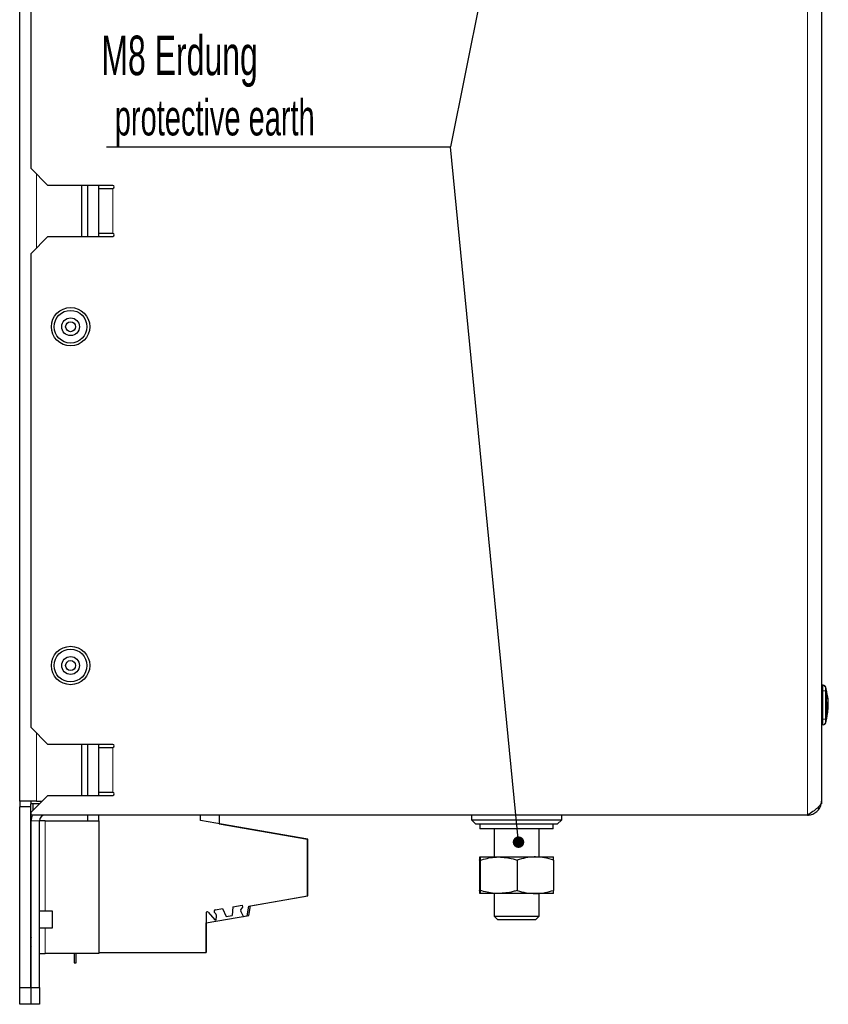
# Model space of a CAD drawing. Header units: millimetres. Extents: x 5 to 418, y 2 to 292.
# Tile 5 of 12: x 149 to 220, y 128 to 216. Entities that reach past the tile are written whole.
import ezdxf

# ---------------------------------------------------------------- set-up
doc = ezdxf.new("R2010")
doc.units = ezdxf.units.MM
doc.layers.add('SLD-0', color=7, linetype='Continuous')
doc.styles.add('SLDTEXTSTYLE0', font='TXT', dxfattribs={"width": 0.605})
doc.dimstyles.new('SLDDIMSTYLE4', dxfattribs={"dimtxt": 0.18, "dimasz": 1.016, "dimexe": 0, "dimexo": 0.0625, "dimgap": 0, "dimtad": 0, "dimtih": 1, "dimtoh": 1, "dimdec": 0, "dimrnd": 1e-09, "dimzin": 0, "dimdsep": 46, "dimtxsty": 'Standard', "dimblk1": 'DOT', "dimblk2": 'DOT', "dimsah": 1, "dimcen": 0.09, "dimadec": 0, "dimazin": 0, "dimtfac": 1.016, "dimtdec": 0, "dimtofl": 0, "dimtmove": 0, "dimatfit": 3, "dimldrblk": 'DOT', "dimfxl": 1, "dimfrac": 2, "dimtolj": 1, "dimtzin": 0, "dimarcsym": 0})

# ---------------------------------------------------------------- blocks, each defined once
blk = doc.blocks.new('SW_NOTE_0_1')
at = {"layer": 'SLD-0', "color": 0}
blk.add_line((-30.459, 0), (0, 0), dxfattribs=at)
blk.add_line((-30.459, 0), (0, 0), dxfattribs=at)
at = {"layer": 'SLD-0', "color": 0, "attachment_point": 1, "style": 'SLDTEXTSTYLE0'}
for s, insert, char_height in [('M8 Erdung', (-30.904, 9.84), 3.5), ('protective earth', (-29.714, 4.175), 3.175)]:
    blk.add_mtext(s, dxfattribs=dict(at, insert=insert, char_height=char_height))
blk = doc.blocks.new('_Dot')
at = {"color": 0, "linetype": 'ByBlock', "lineweight": -2}
blk.add_line((-0.5, 0), (-1, 0), dxfattribs=at)
at = {"color": 0, "linetype": 'ByBlock', "const_width": 0.5}
blk.add_lwpolyline([(-0.25, 0, 1), (0.25, 0, 1)], format="xyb", close=True, dxfattribs=at)

msp = doc.modelspace()

# ---------------------------------------------------------------- linework, layer by layer
at = {"color": 7, "linetype": 'Continuous', "lineweight": 18}
for p, q in [((218.639, 231.7239), (218.639, 145.2239)), ((150.384, 201.9789), (150.384, 195.4689)), ((157.139, 200.7239), (157.139, 196.7239)), ((219.9985, 156.2239), (219.889, 156.2239)), ((220.2483, 156.229), (219.9985, 156.2239)), ((220.2805, 156.5242), (220.2479, 156.4838)), ((219.9985, 153.7239), (219.889, 153.7239)), ((220.2483, 153.7188), (219.9985, 153.7239)), ((150.384, 152.4789), (150.384, 146.4739)), ((157.139, 151.2239), (157.139, 147.2239)), ((150.639, 144.7239), (149.889, 144.7239)), ((151.139, 136.7114), (151.139, 144.7239)), ((151.139, 132.9739), (151.139, 135.2364))]:
    msp.add_line(p, q, dxfattribs=at)
at = {"color": 7, "linetype": 'Continuous', "lineweight": 25}
for p, q in [((148.884, 146.4739), (148.884, 230.4739)), ((219.889, 230.4739), (219.889, 146.4739)), ((149.889, 202.4739), (149.889, 223.9739)), ((149.889, 202.4739), (151.389, 200.9739)), ((157.139, 200.9739), (151.389, 200.9739)), ((154.384, 196.4739), (154.384, 200.9739)), ((154.889, 200.9739), (154.889, 196.4739)), ((155.889, 196.4739), (155.889, 200.9739)), ((155.889, 200.7239), (157.139, 200.7239)), ((151.389, 196.4739), (149.889, 194.9739)), ((151.389, 196.4739), (157.139, 196.4739)), ((157.139, 196.7239), (155.889, 196.7239)), ((149.889, 152.9739), (149.889, 194.9739)), ((219.9982, 156.7239), (219.889, 156.7239)), ((220.2721, 156.151), (220.2671, 156.151)), ((220.3492, 156.1534), (220.2767, 156.5428)), ((220.3478, 155.4951), (220.2994, 156.151)), ((220.3388, 155.616), (220.3216, 156.151)), ((220.3266, 156.151), (220.3216, 156.151)), ((220.3266, 156.151), (220.3478, 155.4951)), ((220.4229, 155.593), (220.3567, 156.1657)), ((220.3759, 155.895), (220.3603, 156.0778)), ((220.4145, 155.248), (220.3689, 153.9222)), ((220.3226, 153.8099), (220.3499, 154.8061)), ((220.3611, 155.0334), (220.3276, 153.8099)), ((220.3592, 153.7951), (220.4241, 154.3672)), ((220.4468, 154.3646), (220.4506, 154.3646)), ((220.4506, 154.3646), (220.4857, 154.7567)), ((220.4857, 154.7567), (220.4794, 154.7567)), ((220.2727, 153.8099), (220.2677, 153.8099)), ((220.2767, 153.405), (220.3517, 153.8075)), ((220.3276, 153.8099), (220.3226, 153.8099)), ((149.889, 152.9739), (151.389, 151.4739)), ((219.9982, 153.2239), (219.889, 153.2239)), ((157.139, 151.4739), (151.389, 151.4739)), ((154.384, 146.9739), (154.384, 151.4739)), ((154.889, 151.4739), (154.889, 146.9739)), ((155.889, 146.9739), (155.889, 151.4739)), ((155.889, 151.2239), (157.139, 151.2239)), ((219.889, 149.9096), (219.8952, 149.9096)), ((151.389, 146.9739), (149.889, 145.4739)), ((151.389, 146.9739), (157.139, 146.9739)), ((157.139, 147.2239), (155.889, 147.2239)), ((150.384, 146.4739), (148.884, 146.4739)), ((148.884, 146.4739), (148.884, 145.9739)), ((149.884, 145.9739), (148.884, 145.9739)), ((148.884, 129.9739), (148.884, 145.9739)), ((149.884, 146.4739), (149.884, 146.2239)), ((150.639, 146.2239), (149.884, 146.2239)), ((149.884, 145.9739), (149.884, 146.2239)), ((149.884, 129.9739), (149.884, 145.9739)), ((150.049, 146.2239), (150.049, 145.6339)), ((150.384, 146.4739), (150.889, 146.4739)), ((219.884, 146.2239), (219.8129, 146.2239)), ((219.884, 146.4575), (219.884, 146.2239)), ((149.889, 145.2239), (149.889, 145.4739)), ((218.639, 145.2239), (149.889, 145.2239)), ((154.889, 145.2239), (154.889, 144.7239)), ((155.889, 144.7239), (155.889, 145.2239)), ((164.889, 144.7605), (164.889, 145.2239)), ((174.389, 143.0854), (164.889, 144.7605)), ((166.539, 145.2239), (166.539, 144.4681)), ((188.889, 145.2239), (188.889, 144.8239)), ((188.889, 144.8239), (189.289, 144.4239)), ((188.889, 144.8239), (196.889, 144.8239)), ((196.489, 144.4239), (196.889, 144.8239)), ((196.889, 144.8239), (196.889, 145.2239)), ((149.889, 129.9739), (149.889, 144.7239)), ((150.639, 129.9739), (150.639, 144.7239)), ((151.139, 144.7239), (150.639, 144.7239)), ((151.139, 144.7239), (155.889, 144.7239)), ((155.889, 144.7239), (155.889, 132.9739)), ((166.539, 144.4681), (174.364, 143.0884)), ((196.489, 144.4239), (189.289, 144.4239)), ((189.639, 144.4239), (189.639, 144.0239)), ((191.3028, 144.0239), (189.639, 144.0239)), ((190.889, 144.0239), (190.889, 141.5239)), ((196.139, 144.0239), (191.3028, 144.0239)), ((194.889, 141.5239), (194.889, 144.0239)), ((196.139, 144.0239), (196.139, 144.4239)), ((174.364, 138.068), (174.364, 143.0884)), ((174.389, 138.0739), (174.389, 143.0854)), ((189.6393, 141.5239), (191.3028, 141.5239)), ((191.3028, 141.5239), (194.5525, 141.5239)), ((194.5525, 141.5239), (196.1387, 141.5239)), ((189.6135, 141.2336), (189.6135, 138.5642)), ((189.6651, 141.2336), (189.6651, 138.5642)), ((192.9406, 141.2336), (192.9406, 138.5642)), ((196.1645, 141.2336), (196.1645, 138.5642)), ((169.1887, 137.1555), (174.364, 138.068)), ((169.32, 137.1801), (174.389, 138.0739)), ((191.3028, 138.2739), (189.6393, 138.2739)), ((190.889, 138.2739), (190.889, 136.2739)), ((194.5525, 138.2739), (191.3028, 138.2739)), ((196.1387, 138.2739), (194.5525, 138.2739)), ((194.889, 136.2739), (194.889, 138.2739)), ((166.2263, 136.8414), (166.8373, 136.9491)), ((166.8373, 136.9491), (167.1655, 136.2454)), ((167.7699, 137.1135), (167.7022, 136.34)), ((167.7699, 137.1135), (168.5839, 137.2571)), ((168.616, 137.0749), (168.4416, 136.8258)), ((168.5839, 137.2571), (168.616, 137.0749)), ((169.0418, 136.3224), (169.1887, 137.1555)), ((169.1728, 136.3455), (169.32, 137.1801)), ((149.889, 136.7114), (149.884, 136.7114)), ((151.7783, 136.7114), (150.639, 136.7114)), ((151.7783, 135.2364), (151.7783, 136.7114)), ((165.389, 136.5604), (165.389, 133.0739)), ((165.389, 135.6783), (169.1728, 136.3455)), ((165.5645, 136.626), (166.1557, 135.9459)), ((166.1617, 136.5614), (166.2038, 136.5307)), ((166.2827, 135.9683), (166.3192, 136.2654)), ((167.1655, 136.2454), (167.7022, 136.34)), ((168.4416, 136.8258), (168.4589, 136.7273)), ((168.7058, 136.2631), (168.4589, 136.7273)), ((168.7058, 136.2631), (169.0418, 136.3224)), ((190.889, 136.2739), (191.189, 135.9739)), ((190.889, 136.2739), (192.889, 136.2739)), ((192.889, 136.2739), (194.889, 136.2739)), ((194.589, 135.9739), (194.889, 136.2739)), ((149.884, 135.2364), (149.889, 135.2364)), ((150.639, 135.2364), (151.7783, 135.2364)), ((165.389, 133.0739), (165.389, 135.6783)), ((166.1557, 135.9459), (166.2827, 135.9683)), ((191.189, 135.9739), (192.889, 135.9739)), ((192.889, 135.9739), (194.589, 135.9739)), ((149.884, 134.4739), (149.889, 134.4034)), ((150.639, 132.9739), (151.139, 132.9739)), ((155.889, 132.9739), (151.139, 132.9739)), ((153.719, 132.9739), (153.719, 132.1389)), ((153.884, 132.1389), (153.884, 132.9739)), ((155.889, 133.0739), (165.389, 133.0739)), ((153.719, 132.1389), (153.884, 132.1389)), ((148.884, 129.9739), (149.884, 129.9739)), ((148.884, 128.4739), (148.884, 129.9739)), ((149.884, 129.9739), (149.884, 128.4739)), ((149.889, 129.9739), (150.639, 129.9739)), ((149.889, 128.4739), (149.889, 129.9739)), ((150.639, 129.9739), (150.639, 128.4739)), ((149.884, 128.4739), (148.884, 128.4739)), ((150.639, 128.4739), (149.889, 128.4739))]:
    msp.add_line(p, q, dxfattribs=at)
at = {"color": 7, "linetype": 'Continuous', "lineweight": 25, "flags": 128}
msp.add_lwpolyline([(149.884, 133.6389), (149.8872, 133.6067), (149.889, 133.5986)], dxfattribs=at)
at = {"color": 7, "linetype": 'Continuous', "lineweight": 25}
for centre, radius in [((153.389, 188.4739), 1.7), ((153.389, 188.4739), 1.45), ((153.389, 188.4739), 0.7875), ((153.389, 188.4739), 0.4375), ((153.389, 158.4739), 1.7), ((153.389, 158.4739), 1.45), ((153.389, 158.4739), 0.7875), ((153.389, 158.4739), 0.4375)]:
    msp.add_circle(centre, radius, dxfattribs=at)
for centre, radius, start, end in [((157.139, 200.8489), 0.125, 270, 90), ((157.139, 196.5989), 0.125, 270, 90), ((220.0356, 156.4739), 0.25, 11.612052, 90), ((220.0356, 153.4739), 0.25, 270, 348.407058), ((157.139, 151.3489), 0.125, 270, 90), ((157.139, 147.0989), 0.125, 270, 90), ((151.139, 144.7239), 1.25, 156.421822, 180), ((151.139, 144.7239), 0.5, 90, 180), ((165.489, 136.5604), 0.1, 41, 180), ((166.2534, 136.6876), 0.1561, 100, 234), ((166.0363, 136.3002), 0.285, 353, 54)]:
    msp.add_arc(centre, radius, start, end, dxfattribs=at)
at = {"color": 7, "linetype": 'Continuous', "lineweight": 18}
for centre, start, end in [((219.9981, 156.474), 2.264243, 89.994806), ((219.9981, 153.4739), 270.005209, 357.732568)]:
    msp.add_arc(centre, 0.25, start, end, dxfattribs=at)
for points, knots in [([(219.9985, 156.2239), (219.9982, 156.2609), (219.9973, 156.3538), (219.9967, 156.4944), (219.9965, 156.6212), (219.9968, 156.7074), (219.9977, 156.7184), (219.9982, 156.7239)], [0, 0, 0, 0, 0.1414739, 0.3561182, 0.5707589, 0.785386, 1, 1, 1, 1]), ([(219.9985, 153.7239), (220.0057, 154.2323), (220.0176, 155.0657), (220.0039, 155.899), (219.9985, 156.2239)], [0, 0, 0, 0, 0.6100731, 1, 1, 1, 1]), ([(220.2479, 156.4838), (220.2475, 156.4805), (220.2466, 156.4739), (220.2463, 156.4296), (220.2465, 156.3654), (220.2471, 156.2946), (220.2479, 156.2476), (220.2483, 156.229)], [0, 0, 0, 0, 0.21339586, 0.4285917, 0.64431876, 0.85926801, 1, 1, 1, 1]), ([(220.2483, 156.229), (220.2533, 155.9028), (220.2661, 155.0662), (220.255, 154.2294), (220.2483, 153.7188)], [0, 0, 0, 0, 0.38987068, 1, 1, 1, 1]), ([(219.9982, 153.2239), (219.9979, 153.2264), (219.9971, 153.2325), (219.9966, 153.2924), (219.9966, 153.4055), (219.9971, 153.5553), (219.998, 153.6677), (219.9985, 153.7239)], [0, 0, 0, 0, 0.141424, 0.3560694, 0.5707203, 0.7853678, 1, 1, 1, 1]), ([(220.2483, 153.7188), (220.2478, 153.6905), (220.2469, 153.6337), (220.2464, 153.5582), (220.2464, 153.5007), (220.2468, 153.4695), (220.2476, 153.4656), (220.2479, 153.464)], [0, 0, 0, 0, 0.2138472, 0.4292026, 0.6449166, 0.8596444, 1, 1, 1, 1]), ([(220.2479, 153.464), (220.2697, 153.4371), (220.2914, 153.4102), (220.2805, 153.4236), (220.2805, 153.4236)], [0, 0, 0, 0, 0.9999252, 1, 1, 1, 1])]:
    msp.add_open_spline(points, degree=3, knots=knots, dxfattribs=at)
at = {"color": 7, "linetype": 'Continuous', "lineweight": 25}
for points, knots in [([(220.2677, 153.8099), (220.2805, 154.1173), (220.3128, 154.8975), (220.2843, 155.678), (220.2671, 156.151)], [0, 0, 0, 0, 0.3940188, 1, 1, 1, 1]), ([(220.2721, 156.151), (220.285, 155.8432), (220.3178, 155.063), (220.2897, 154.2825), (220.2727, 153.8099)], [0, 0, 0, 0, 0.3944639, 1, 1, 1, 1]), ([(220.3759, 155.895), (220.4236, 155.6503), (220.4794, 155.3639), (220.4533, 155.0762), (220.4495, 155.0343)], [0, 0, 0, 0, 0.8546477, 1, 1, 1, 1]), ([(220.4684, 154.7579), (220.4807, 154.8321), (220.5074, 154.9926), (220.479, 155.153), (220.4637, 155.2394)], [0, 0, 0, 0, 0.4621175, 1, 1, 1, 1]), ([(220.3689, 153.9222), (220.4255, 154.2286), (220.4938, 154.5989), (220.456, 154.9703), (220.4495, 155.0343)], [0, 0, 0, 0, 0.8275256, 1, 1, 1, 1]), ([(218.639, 145.2239), (218.7655, 145.2352), (219.0354, 145.2592), (219.4092, 145.4593), (219.7052, 145.7766), (219.8655, 146.1362), (219.8822, 146.3766), (219.889, 146.4739)], [0, 0, 0, 0, 0.193563, 0.4126444, 0.6317325, 0.8508204, 1, 1, 1, 1]), ([(189.6135, 141.2336), (189.6177, 141.3148), (189.6261, 141.4785), (189.6349, 141.5087), (189.6393, 141.5239)], [0, 0, 0, 0, 0.49545796, 1, 1, 1, 1]), ([(189.6393, 141.5239), (189.6399, 141.5236), (189.6445, 141.521), (189.6533, 141.4576), (189.6611, 141.3087), (189.6651, 141.2336)], [0, 0, 0, 0, 0.07007691, 0.53077766, 1, 1, 1, 1]), ([(189.6651, 141.2336), (190.0732, 141.3508), (190.6132, 141.5058), (191.1674, 141.5204), (191.3028, 141.5239)], [0, 0, 0, 0, 0.7556342, 1, 1, 1, 1]), ([(191.3028, 141.5239), (191.7316, 141.4888), (192.2861, 141.4433), (192.8196, 141.2724), (192.9406, 141.2336)], [0, 0, 0, 0, 0.7730974, 1, 1, 1, 1]), ([(194.5525, 141.5239), (194.5143, 141.5236), (194.225, 141.521), (193.6794, 141.4576), (193.1884, 141.3087), (192.9406, 141.2336)], [0, 0, 0, 0, 0.0700769, 0.5307777, 1, 1, 1, 1]), ([(196.1645, 141.2336), (195.9027, 141.3148), (195.3743, 141.4785), (194.8281, 141.5087), (194.5525, 141.5239)], [0, 0, 0, 0, 0.495458, 1, 1, 1, 1]), ([(196.1645, 141.2336), (196.1603, 141.3148), (196.1518, 141.4785), (196.1431, 141.5087), (196.1387, 141.5239)], [0, 0, 0, 0, 0.49545796, 1, 1, 1, 1]), ([(189.6393, 138.2739), (189.6387, 138.2743), (189.634, 138.2769), (189.6253, 138.3403), (189.6174, 138.4891), (189.6135, 138.5642)], [0, 0, 0, 0, 0.0700769, 0.5307777, 1, 1, 1, 1]), ([(189.6651, 138.5642), (189.6609, 138.4831), (189.6524, 138.3193), (189.6437, 138.2891), (189.6393, 138.2739)], [0, 0, 0, 0, 0.49545796, 1, 1, 1, 1]), ([(191.3028, 138.2739), (191.1674, 138.2775), (190.6132, 138.2921), (190.0732, 138.4471), (189.6651, 138.5642)], [0, 0, 0, 0, 0.2443658, 1, 1, 1, 1]), ([(192.9406, 138.5642), (192.8196, 138.5254), (192.2861, 138.3546), (191.7316, 138.3091), (191.3028, 138.2739)], [0, 0, 0, 0, 0.2269026, 1, 1, 1, 1]), ([(192.9406, 138.5642), (193.2024, 138.4831), (193.7308, 138.3193), (194.277, 138.2891), (194.5525, 138.2739)], [0, 0, 0, 0, 0.49545796, 1, 1, 1, 1]), ([(194.5525, 138.2739), (194.5907, 138.2743), (194.8801, 138.2769), (195.4256, 138.3403), (195.9167, 138.4891), (196.1645, 138.5642)], [0, 0, 0, 0, 0.0700769, 0.5307777, 1, 1, 1, 1]), ([(196.1387, 138.2739), (196.1393, 138.2743), (196.1439, 138.2769), (196.1527, 138.3403), (196.1605, 138.4891), (196.1645, 138.5642)], [0, 0, 0, 0, 0.0700769, 0.5307777, 1, 1, 1, 1])]:
    msp.add_open_spline(points, degree=3, knots=knots, dxfattribs=at)
msp.add_open_spline([(219.889, 146.4739), (219.8702, 146.3698), (219.8326, 146.1614), (219.5435, 145.8489), (219.1304, 145.5364), (218.8028, 145.3281), (218.639, 145.2239)], degree=3, dxfattribs=at)

# ---------------------------------------------------------------- block references
at = {"layer": 'SLD-0', "color": 7}
msp.add_blockref('SW_NOTE_0_1', (187.0214, 204.4115), dxfattribs=at)

# ---------------------------------------------------------------- leaders
for points in [[(192.9308, 233.7059), (187.0214, 204.4115)], [(193.0592, 142.8328), (187.0214, 204.4115)]]:
    msp.add_leader(points, dimstyle='SLDDIMSTYLE4', dxfattribs=at)

doc.saveas('drawing.dxf')
